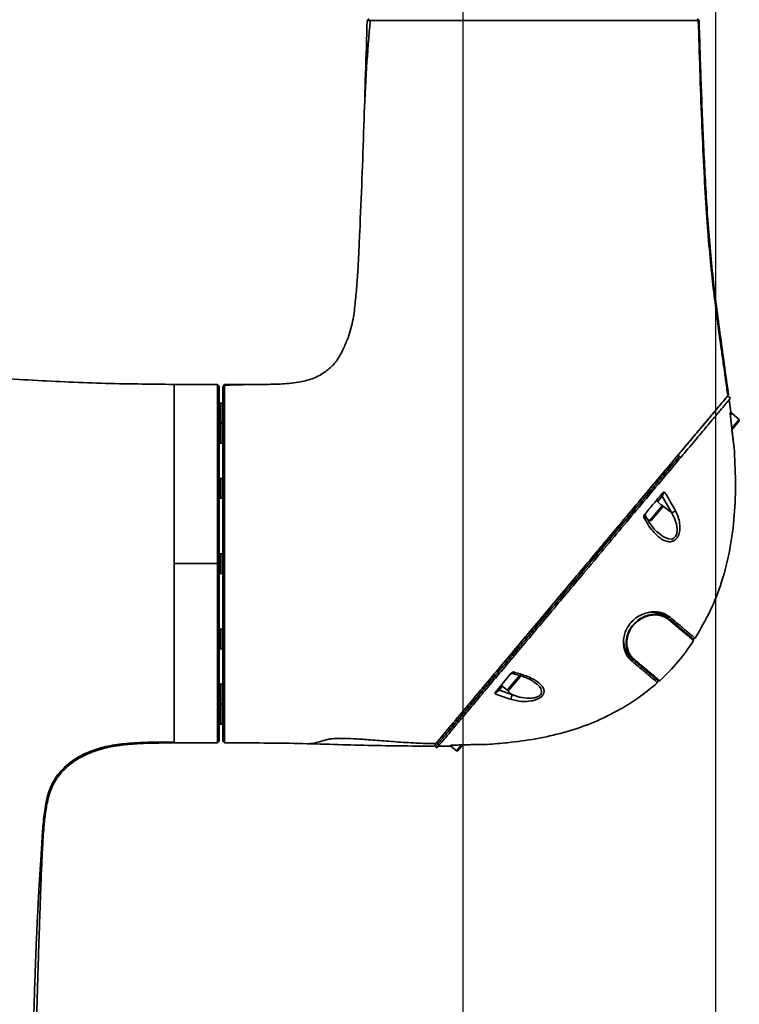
# Model space of a CAD drawing. Header units: millimetres. Extents: x -27 to 8086, y 0 to 7529.
# Tile 17 of 51: x 1552 to 1753, y 5265 to 5540. Entities that reach past the tile are written whole.
import ezdxf

# ---------------------------------------------------------------- set-up
doc = ezdxf.new("R2010")
doc.units = ezdxf.units.MM
doc.header["$LTSCALE"] = 10
doc.header["$PDSIZE"] = -1
doc.linetypes.add('CENTER', pattern=[10.16, 6.35, -1.27, 1.27, -1.27])
doc.layers.add('中心线层', color=1, linetype='CENTER')
doc.dimstyles.new('ISO-25', dxfattribs={"dimtxt": 50, "dimasz": 40, "dimexe": 10, "dimexo": 10, "dimgap": 8, "dimtad": 1, "dimdec": 1, "dimtxsty": 'Standard', "dimcen": 2.5, "dimclrd": 1, "dimclre": 1, "dimclrt": 3, "dimadec": 0, "dimazin": 0, "dimtfac": 1, "dimtdec": 1, "dimtmove": 0, "dimatfit": 3, "dimfxl": 1, "dimarcsym": 0})

# ---------------------------------------------------------------- blocks, each defined once
blk = doc.blocks.new('*D174')
at = {"layer": 'Defpoints', "color": 0, "linetype": 'ByBlock', "transparency": 16777216}
for p in [(1535.85, 5915.89), (1535.85, 5884.78), (1675.85, 4680.78)]:
    blk.add_point(p, dxfattribs=at)
at = {"layer": '中心线层', "color": 1, "linetype": 'ByBlock', "lineweight": -2, "transparency": 16777216}
for p, q in [((1535.85, 5894.78), (1535.85, 5925.89)), ((1675.85, 4690.78), (1675.85, 5925.89)), ((1635.85, 5915.89), (1575.85, 5915.89))]:
    blk.add_line(p, q, dxfattribs=at)
at = {"layer": '中心线层', "color": 1, "linetype": 'ByBlock', "transparency": 16777216}
for points in [[(1575.85, 5922.56), (1575.85, 5909.22), (1535.85, 5915.89)], [(1635.85, 5922.56), (1635.85, 5909.22), (1675.85, 5915.89)]]:
    blk.add_solid(points, dxfattribs=at)
at = {"layer": '中心线层', "color": 3, "linetype": 'ByBlock', "transparency": 16777216, "insert": (1605.85, 5949.17), "char_height": 50, "attachment_point": 5}
blk.add_mtext('140', dxfattribs=at)
blk = doc.blocks.new('*D177')
at = {"layer": 'Defpoints', "color": 0, "linetype": 'ByBlock', "transparency": 16777216}
for p in [(1746.27, 6067.67), (1440.13, 4955.23), (1746.27, 4927.57)]:
    blk.add_point(p, dxfattribs=at)
at = {"layer": '中心线层', "color": 1, "linetype": 'ByBlock', "lineweight": -2, "transparency": 16777216}
for p, q in [((1440.13, 4965.23), (1440.13, 6077.67)), ((1746.27, 4937.57), (1746.27, 6077.67)), ((1480.13, 6067.67), (1706.27, 6067.67))]:
    blk.add_line(p, q, dxfattribs=at)
at = {"layer": '中心线层', "color": 1, "linetype": 'ByBlock', "transparency": 16777216}
for points in [[(1480.13, 6074.34), (1480.13, 6061), (1440.13, 6067.67)], [(1706.27, 6074.34), (1706.27, 6061), (1746.27, 6067.67)]]:
    blk.add_solid(points, dxfattribs=at)
at = {"layer": '中心线层', "color": 3, "linetype": 'ByBlock', "transparency": 16777216, "insert": (1593.2, 6100.95), "char_height": 50, "attachment_point": 5}
blk.add_mtext('306', dxfattribs=at)

msp = doc.modelspace()

# ---------------------------------------------------------------- linework, layer by layer
at = {"linetype": 'Continuous', "lineweight": 35}
for p, q in [((1649.67, 5540.28), (1649.14, 5539.78)), ((1741.08, 5540.28), (1741.61, 5539.78)), ((1607.35, 5438.28), (1595.3, 5438.28)), ((1607.35, 5438.28), (1607.35, 5438.28)), ((1609.35, 5438.22), (1608.85, 5437.72)), ((1608.3, 5433.03), (1607.85, 5433.03)), ((1608.85, 5433.03), (1608.3, 5433.03)), ((1608.3, 5427.53), (1608.3, 5433.03)), ((1608.3, 5433.03), (1608.3, 5427.73)), ((1750.41, 5434.47), (1749.65, 5435.11)), ((1750.01, 5433.99), (1750.43, 5430.6)), ((1750.34, 5429.79), (1750.72, 5430.25)), ((1750.72, 5430.25), (1750.35, 5429.8)), ((1750.72, 5430.25), (1750.38, 5430.54)), ((1752.79, 5428.51), (1750.72, 5430.25)), ((1607.85, 5427.53), (1608.3, 5427.53)), ((1608.3, 5427.4), (1607.85, 5427.4)), ((1608.3, 5427.73), (1608.3, 5427.53)), ((1608.3, 5427.53), (1608.85, 5427.53)), ((1608.85, 5427.4), (1608.3, 5427.4)), ((1608.3, 5427.38), (1608.3, 5427.4)), ((1608.3, 5427.4), (1608.3, 5421.9)), ((1608.3, 5421.9), (1608.3, 5427.38)), ((1750.72, 5426.05), (1752.79, 5428.51)), ((1752.83, 5428.09), (1750.77, 5425.64)), ((1752.83, 5428.09), (1752.79, 5428.51)), ((1607.85, 5421.9), (1608.3, 5421.9)), ((1608.3, 5421.9), (1608.85, 5421.9)), ((1608.3, 5412.03), (1607.85, 5412.03)), ((1608.85, 5412.03), (1608.3, 5412.03)), ((1608.3, 5411.46), (1608.3, 5412.03)), ((1608.3, 5412.03), (1608.3, 5406.53)), ((1608.3, 5406.53), (1608.3, 5411.46)), ((1607.85, 5406.53), (1608.3, 5406.53)), ((1608.3, 5406.53), (1608.85, 5406.53)), ((1731.36, 5404.45), (1729.67, 5405.86)), ((1731.3, 5407.07), (1730.03, 5405.55)), ((1733.89, 5402.51), (1731.3, 5407.07)), ((1727.82, 5400.23), (1731.36, 5404.45)), ((1731.39, 5404.02), (1728.24, 5400.27)), ((1733.89, 5402.51), (1730.98, 5404.76)), ((1731.39, 5404.02), (1731.36, 5404.45)), ((1726.44, 5400.79), (1726.18, 5401.28)), ((1726.85, 5401.36), (1726.64, 5401.75)), ((1726.8, 5401.09), (1727.82, 5400.23)), ((1727.82, 5400.23), (1728.24, 5400.27)), ((1729.92, 5397.21), (1730.23, 5396.94)), ((1608.3, 5391.03), (1607.85, 5391.03)), ((1608.85, 5391.03), (1608.3, 5391.03)), ((1608.3, 5389.33), (1608.3, 5391.03)), ((1608.3, 5391.03), (1608.3, 5385.53)), ((1608.3, 5385.53), (1608.3, 5389.33)), ((1607.85, 5388.28), (1607.35, 5388.28)), ((1607.85, 5385.53), (1608.3, 5385.53)), ((1608.3, 5385.53), (1608.85, 5385.53)), ((1731.95, 5373.88), (1732.89, 5373.09)), ((1732.69, 5373.39), (1733.25, 5373.56)), ((1608.3, 5370.03), (1607.85, 5370.03)), ((1608.85, 5370.03), (1608.3, 5370.03)), ((1608.3, 5366.91), (1608.3, 5370.03)), ((1608.3, 5370.03), (1608.3, 5364.53)), ((1608.3, 5364.53), (1608.3, 5366.91)), ((1737.97, 5369.07), (1737.87, 5368.91)), ((1739.9, 5367.34), (1740.52, 5367.48)), ((1607.85, 5364.53), (1608.3, 5364.53)), ((1608.3, 5364.53), (1608.85, 5364.53)), ((1722.06, 5362.6), (1723.05, 5361.77)), ((1722.7, 5361.93), (1722.61, 5361.35)), ((1689.18, 5357.61), (1684.94, 5352.55)), ((1688.16, 5352.96), (1691.69, 5357.17)), ((1691.73, 5356.75), (1688.58, 5353)), ((1689.64, 5357.67), (1691.56, 5357.12)), ((1691.73, 5356.75), (1691.69, 5357.17)), ((1728.2, 5357.45), (1728.06, 5357.33)), ((1730.06, 5355.09), (1730.09, 5355.73)), ((1608.3, 5354.65), (1607.85, 5354.65)), ((1608.85, 5354.65), (1608.3, 5354.65)), ((1608.3, 5350.23), (1608.3, 5354.65)), ((1608.3, 5354.65), (1608.3, 5349.15)), ((1686.83, 5354.07), (1685.9, 5352.96)), ((1685.9, 5352.96), (1689.43, 5351.78)), ((1686.47, 5354.38), (1688.16, 5352.96)), ((1689.43, 5351.78), (1687.78, 5353.27)), ((1688.16, 5352.96), (1688.58, 5353)), ((1608.3, 5349.15), (1608.3, 5350.23)), ((1607.85, 5349.15), (1608.3, 5349.15)), ((1608.3, 5349.03), (1607.85, 5349.03)), ((1608.3, 5349.15), (1608.85, 5349.15)), ((1608.85, 5349.03), (1608.3, 5349.03)), ((1608.3, 5343.73), (1608.3, 5349.03)), ((1608.3, 5349.03), (1608.3, 5343.53)), ((1607.85, 5343.53), (1608.3, 5343.53)), ((1608.3, 5343.53), (1608.3, 5343.73)), ((1608.3, 5343.53), (1608.85, 5343.53)), ((1595.3, 5338.28), (1607.35, 5338.28)), ((1608.85, 5338.78), (1609.35, 5338.28)), ((1608.85, 5338.78), (1609.35, 5338.28)), ((1668.57, 5336.93), (1667.81, 5337.58)), ((1672.23, 5337.41), (1668.93, 5337.36)), ((1672.29, 5337.46), (1673.97, 5336.05)), ((1673.97, 5336.05), (1675.36, 5337.71)), ((1675.76, 5337.72), (1674.39, 5336.09)), ((1673.97, 5336.05), (1674.39, 5336.09))]:
    msp.add_line(p, q, dxfattribs=at)
at = {"linetype": 'Continuous', "lineweight": 35, "flags": 128}
for points in [[(1607.84, 5437.78), (1607.6, 5438.03), (1607.34, 5438.28)], [(1730.23, 5396.94), (1731.56, 5395.81), (1733.05, 5395.17), (1734, 5395.15), (1734.58, 5395.39), (1735.04, 5395.84), (1735.09, 5395.9), (1735.4, 5396.62), (1735.53, 5397.95), (1735.32, 5399.29), (1734.73, 5400.98), (1733.89, 5402.51), (1733.89, 5402.51)], [(1726.81, 5401.35), (1726.82, 5401.34), (1726.82, 5401.34)], [(1595.3, 5388.28), (1602.05, 5388.28), (1607.35, 5388.28)], [(1691.56, 5357.09), (1691.61, 5357.08), (1691.7, 5357.11), (1691.8, 5357.18), (1691.9, 5357.29), (1691.99, 5357.43)], [(1607.34, 5338.27), (1607.6, 5338.53), (1607.85, 5338.78)], [(1607.35, 5338.28), (1607.6, 5338.53), (1607.85, 5338.78)]]:
    msp.add_lwpolyline(points, dxfattribs=at)
at = {"linetype": 'Continuous', "lineweight": 35}
for centre, radius, start, end in [((1730.99, 5406.75), 0.446, 45.8994, 131.9245), ((1727.06, 5401.97), 0.5, 140.0219, 208.5137), ((1733.67, 5404.42), 1.92, 276.7412, 314.3466), ((1726.14, 5401.4), 0.682, 296.079, 354.5729), ((1732.76, 5372.97), 0.179, 319.1189, 43.8207), ((1739.93, 5366.93), 0.2, 326.9788, 50), ((1723.15, 5361.92), 0.177, 236.1704, 319.4676), ((1689.48, 5357.19), 0.5, 72.4291, 139.9857), ((1730.51, 5355.77), 0.2, 230, 312.2284), ((1686.16, 5353.32), 0.446, 148.0755, 234.1006), ((1687.56, 5351.65), 1.87, 321.3346, 4.0212)]:
    msp.add_arc(centre, radius, start, end, dxfattribs=at)
for points, knots in [([(1609.35, 5438.28), (1611.06, 5438.28), (1614.5, 5438.28), (1619.65, 5438.27), (1624.8, 5438.32), (1629.56, 5438.69), (1633.78, 5439.72), (1636.62, 5441.15), (1638.5, 5442.61), (1639.78, 5443.83), (1641.08, 5445.54), (1642.35, 5447.87), (1643.85, 5451.31), (1645.17, 5455.65), (1645.75, 5460.73), (1646.22, 5465.71), (1646.56, 5470.74), (1646.79, 5475.78), (1647.41, 5488.97), (1648.19, 5510.3), (1648.79, 5529.95), (1649.09, 5539.78)], [0, 0, 0, 0, 0.039894, 0.079818, 0.119726, 0.159577, 0.190392, 0.22034, 0.232463, 0.245553, 0.26137, 0.282117, 0.307095, 0.348648, 0.386711, 0.425676, 0.464943, 0.503931, 0.543015, 0.771603, 1, 1, 1, 1]), ([(1649.95, 5539.78), (1649.58, 5535.38), (1648.8, 5526.07), (1648.42, 5516.9), (1648.22, 5512.07)], [0, 0, 0, 0, 0.473078, 1, 1, 1, 1]), ([(1741.32, 5539.78), (1741.29, 5539.78), (1741.15, 5539.78), (1740.12, 5539.78), (1738.21, 5539.78), (1735.52, 5539.78), (1732.15, 5539.78), (1728.15, 5539.78), (1723.59, 5539.78), (1718.54, 5539.78), (1713.09, 5539.78), (1707.34, 5539.78), (1701.39, 5539.78), (1695.34, 5539.78), (1689.28, 5539.77), (1683.33, 5539.77), (1677.59, 5539.77), (1672.15, 5539.77), (1667.1, 5539.78), (1662.54, 5539.78), (1658.54, 5539.78), (1655.17, 5539.78), (1652.48, 5539.78), (1650.55, 5539.78), (1649.43, 5539.78), (1649.29, 5539.78), (1649.24, 5539.78)], [0, 0, 0, 0, 0.012089, 0.055716, 0.099274, 0.143141, 0.186648, 0.230405, 0.274102, 0.31762, 0.361495, 0.405025, 0.448691, 0.492488, 0.53599, 0.579844, 0.623426, 0.66702, 0.710863, 0.754361, 0.79817, 0.841816, 0.885363, 0.929236, 0.972749, 1, 1, 1, 1]), ([(1749.61, 5435.06), (1749.51, 5435.8), (1749.32, 5437.3), (1749.03, 5439.4), (1748.72, 5441.71), (1748.31, 5444.64), (1747.73, 5448.73), (1746.99, 5454.06), (1746.12, 5460.63), (1745.18, 5468.45), (1744.31, 5477.52), (1743.55, 5487.85), (1742.89, 5499.44), (1742.32, 5512.28), (1741.84, 5525.86), (1741.54, 5535.17), (1741.4, 5539.78)], [0, 0, 0, 0, 0.021561, 0.042968, 0.06053, 0.088031, 0.127373, 0.178556, 0.241583, 0.316446, 0.403147, 0.50169, 0.612071, 0.734288, 0.868341, 1, 1, 1, 1]), ([(1741.61, 5539.78), (1741.8, 5533.96), (1742.17, 5522.31), (1742.84, 5504.85), (1743.77, 5487.4), (1745.15, 5469.98), (1747.41, 5452.65), (1749.03, 5441.11), (1749.84, 5435.34)], [0, 0, 0, 0, 0.16667, 0.33334, 0.500007, 0.666668, 0.83333, 1, 1, 1, 1]), ([(1595.3, 5438.28), (1588.51, 5438.34), (1574.94, 5438.47), (1554.61, 5439.48), (1541.06, 5440.26), (1534.29, 5440.64)], [0, 0, 0, 0, 0.333351, 0.666751, 1, 1, 1, 1]), ([(1595.3, 5388.28), (1595.3, 5390.45), (1595.3, 5394.81), (1595.3, 5401.25), (1595.3, 5407.46), (1595.3, 5413.35), (1595.3, 5418.8), (1595.3, 5423.73), (1595.3, 5428.06), (1595.3, 5431.7), (1595.3, 5434.61), (1595.3, 5436.7), (1595.3, 5438.03), (1595.3, 5438.19), (1595.3, 5438.28)], [0, 0, 0, 0, 0.083156, 0.166592, 0.249993, 0.333338, 0.416661, 0.499994, 0.583362, 0.666738, 0.750088, 0.833411, 0.916712, 1, 1, 1, 1]), ([(1607.35, 5388.28), (1607.35, 5390.46), (1607.35, 5394.82), (1607.34, 5401.24), (1607.34, 5407.43), (1607.34, 5413.3), (1607.35, 5418.74), (1607.35, 5423.66), (1607.35, 5427.99), (1607.35, 5431.63), (1607.35, 5434.55), (1607.35, 5436.66), (1607.35, 5438.01), (1607.35, 5438.19), (1607.35, 5438.28)], [0, 0, 0, 0, 0.083561, 0.16702, 0.250564, 0.33352, 0.417141, 0.500298, 0.583405, 0.667062, 0.750031, 0.833522, 0.91688, 1, 1, 1, 1]), ([(1607.85, 5437.78), (1607.85, 5437.78), (1607.85, 5437.78), (1607.84, 5437.78), (1607.83, 5437.79), (1607.82, 5437.8), (1607.81, 5437.81), (1607.75, 5437.87), (1607.6, 5438.03), (1607.45, 5438.17), (1607.35, 5438.28)], [0, 0, 0, 0, 0.019548, 0.088847, 0.118349, 0.144658, 0.169754, 0.195892, 0.452629, 1, 1, 1, 1]), ([(1622.01, 5438.3), (1619.76, 5438.28), (1615.56, 5438.24), (1611.32, 5438.11), (1609.35, 5438.05)], [0, 0, 0, 0, 0.53609, 1, 1, 1, 1]), ([(1609.35, 5437.97), (1609.35, 5437.94), (1609.35, 5437.79), (1609.35, 5436.68), (1609.35, 5434.63), (1609.35, 5431.72), (1609.35, 5428.08), (1609.35, 5423.77), (1609.35, 5418.83), (1609.35, 5413.39), (1609.35, 5407.51), (1609.35, 5401.29), (1609.35, 5394.86), (1609.35, 5388.32), (1609.35, 5381.77), (1609.35, 5375.34), (1609.35, 5369.12), (1609.35, 5363.24), (1609.35, 5357.78), (1609.35, 5352.84), (1609.35, 5348.52), (1609.35, 5344.87), (1609.35, 5341.96), (1609.35, 5339.86), (1609.35, 5338.53), (1609.35, 5338.36), (1609.35, 5338.28)], [0, 0, 0, 0, 0.011989, 0.05461, 0.097619, 0.140591, 0.183411, 0.226574, 0.269391, 0.312367, 0.355419, 0.398211, 0.441356, 0.484216, 0.527129, 0.570256, 0.613049, 0.656164, 0.69908, 0.741929, 0.785086, 0.827889, 0.870936, 0.913931, 0.956748, 1, 1, 1, 1]), ([(1607.85, 5437.78), (1607.85, 5437.69), (1607.85, 5437.53), (1607.85, 5436.22), (1607.85, 5434.15), (1607.85, 5431.27), (1607.85, 5427.67), (1607.85, 5423.39), (1607.85, 5418.51), (1607.85, 5413.11), (1607.85, 5407.29), (1607.85, 5401.15), (1607.85, 5394.77), (1607.85, 5390.44), (1607.85, 5388.28)], [0, 0, 0, 0, 0.082944, 0.166104, 0.249418, 0.332452, 0.416127, 0.499331, 0.582557, 0.666213, 0.749248, 0.832831, 0.916374, 1, 1, 1, 1]), ([(1608.85, 5338.78), (1608.85, 5338.86), (1608.85, 5339.02), (1608.85, 5340.34), (1608.85, 5342.42), (1608.85, 5345.3), (1608.85, 5348.92), (1608.85, 5353.2), (1608.85, 5358.08), (1608.85, 5363.49), (1608.85, 5369.31), (1608.85, 5375.47), (1608.85, 5381.84), (1608.85, 5388.32), (1608.85, 5394.8), (1608.85, 5401.16), (1608.85, 5407.32), (1608.85, 5413.13), (1608.85, 5418.53), (1608.85, 5423.41), (1608.85, 5427.69), (1608.85, 5431.29), (1608.85, 5434.16), (1608.85, 5436.21), (1608.85, 5437.4), (1608.85, 5437.56), (1608.85, 5437.62)], [0, 0, 0, 0, 0.042612, 0.084817, 0.127185, 0.169596, 0.211792, 0.254314, 0.296538, 0.33884, 0.381316, 0.423495, 0.465964, 0.508271, 0.550528, 0.593031, 0.635195, 0.677613, 0.719968, 0.762165, 0.804688, 0.846898, 0.889242, 0.931605, 0.973629, 1, 1, 1, 1]), ([(1749.6, 5435.05), (1749.6, 5435.05), (1749.51, 5434.95), (1748.9, 5434.22), (1747.73, 5432.83), (1746.24, 5431.05), (1744.69, 5429.21), (1743.19, 5427.42), (1741.55, 5425.46), (1739.78, 5423.35), (1737.89, 5421.1), (1735.26, 5417.96), (1731.76, 5413.8), (1727.38, 5408.57), (1722.81, 5403.13), (1718.15, 5397.57), (1713.41, 5391.93), (1708.67, 5386.27), (1703.92, 5380.62), (1699.21, 5375), (1694.54, 5369.44), (1689.96, 5363.98), (1685.56, 5358.73), (1681.73, 5354.17), (1678.51, 5350.34), (1675.84, 5347.16), (1673.47, 5344.33), (1671.43, 5341.9), (1669.77, 5339.92), (1668.55, 5338.46), (1667.76, 5337.53), (1667.66, 5337.41), (1667.61, 5337.35)], [0, 0, 0, 0, 0.000958, 0.033125, 0.065549, 0.097719, 0.119004, 0.140517, 0.162413, 0.183398, 0.204921, 0.227088, 0.269358, 0.31264, 0.355797, 0.39879, 0.441768, 0.484838, 0.527526, 0.570453, 0.613528, 0.656416, 0.699451, 0.742301, 0.774794, 0.806636, 0.839151, 0.871012, 0.903073, 0.935509, 0.96767, 1, 1, 1, 1]), ([(1668.24, 5338.09), (1668.49, 5338.39), (1669.02, 5339.03), (1670.59, 5340.89), (1672.69, 5343.4), (1675.26, 5346.46), (1678.22, 5349.99), (1681.69, 5354.12), (1685.64, 5358.83), (1690.03, 5364.06), (1694.59, 5369.49), (1699.24, 5375.04), (1703.94, 5380.64), (1708.98, 5386.65), (1714.35, 5393.04), (1720, 5399.77), (1725.52, 5406.36), (1730.83, 5412.68), (1735.59, 5418.36), (1739.7, 5423.26), (1743.13, 5427.34), (1745.71, 5430.42), (1747.55, 5432.61), (1748.74, 5434.04), (1749.5, 5434.94), (1749.6, 5435.05), (1749.65, 5435.11)], [0, 0, 0, 0, 0.0331982, 0.070366, 0.1072342, 0.1443742, 0.1812925, 0.2187051, 0.2619745, 0.3054535, 0.348808, 0.3924278, 0.4358262, 0.4790148, 0.5313045, 0.5834659, 0.635762, 0.6880817, 0.7395828, 0.7836571, 0.8268733, 0.8699724, 0.9023853, 0.9350471, 0.9674525, 1, 1, 1, 1]), ([(1668.57, 5336.93), (1668.64, 5337.01), (1668.77, 5337.17), (1669.78, 5338.37), (1671.34, 5340.24), (1673.46, 5342.76), (1676.03, 5345.82), (1678.99, 5349.35), (1682.45, 5353.48), (1686.41, 5358.19), (1690.79, 5363.42), (1695.35, 5368.85), (1700.01, 5374.4), (1704.71, 5380), (1709.75, 5386.01), (1715.11, 5392.4), (1720.76, 5399.13), (1726.29, 5405.72), (1731.59, 5412.04), (1736.36, 5417.72), (1740.47, 5422.62), (1743.89, 5426.7), (1746.48, 5429.78), (1748.31, 5431.97), (1749.51, 5433.39), (1750.27, 5434.3), (1750.37, 5434.41), (1750.41, 5434.47)], [0, 0, 0, 0, 0.035731, 0.0713022, 0.1070051, 0.1424202, 0.1780965, 0.2135597, 0.2494978, 0.2910619, 0.3328273, 0.374473, 0.4163737, 0.4580616, 0.4995481, 0.5497769, 0.5998825, 0.6501175, 0.7003752, 0.7498464, 0.7921837, 0.8336966, 0.8750971, 0.9062325, 0.9376071, 0.9687352, 1, 1, 1, 1]), ([(1750.28, 5430.18), (1750.28, 5430.18), (1750.28, 5430.25), (1750.28, 5430.38), (1750.29, 5430.43), (1750.3, 5430.45)], [0, 0, 0, 0, 0.0091449, 0.4871019, 1, 1, 1, 1]), ([(1750.54, 5427.75), (1750.47, 5428.41), (1750.39, 5429.22), (1750.3, 5430.03), (1750.28, 5430.18)], [0, 0, 0, 0, 0.81882, 1, 1, 1, 1]), ([(1750.43, 5430.6), (1750.41, 5430.58), (1750.39, 5430.55), (1750.31, 5430.46), (1750.3, 5430.45)], [0, 0, 0, 0, 0.893356, 1, 1, 1, 1]), ([(1751.38, 5420.7), (1751.38, 5420.7), (1751.38, 5420.7), (1751.36, 5420.86), (1751.29, 5421.43), (1751.2, 5422.11), (1751.1, 5422.9), (1750.97, 5423.91), (1750.83, 5425.12), (1750.68, 5426.41), (1750.59, 5427.3), (1750.54, 5427.75)], [0, 0, 0, 0, 0.000006, 0.129253, 0.25737, 0.349688, 0.444604, 0.577247, 0.71366, 0.855331, 1, 1, 1, 1]), ([(1751.38, 5420.77), (1751.38, 5420.77), (1751.38, 5420.77), (1751.37, 5420.8), (1751.35, 5420.95), (1751.29, 5421.42), (1751.19, 5422.16), (1751.07, 5423.15), (1750.93, 5424.27), (1750.84, 5425.08), (1750.79, 5425.45)], [0, 0, 0, 0, 0.001701, 0.034273, 0.153214, 0.299656, 0.457157, 0.632562, 0.831992, 1, 1, 1, 1]), ([(1751.38, 5420.7), (1751.56, 5417.55), (1751.92, 5411.24), (1751.58, 5401.76), (1750.39, 5392.35), (1748.16, 5383.39), (1744.91, 5375.01), (1741.98, 5369.99), (1740.52, 5367.48)], [0, 0, 0, 0, 0.171322, 0.342625, 0.51399, 0.685205, 0.842489, 1, 1, 1, 1]), ([(1736.22, 5418.34), (1735.73, 5417.74), (1734.24, 5415.98), (1731.58, 5412.8), (1728.27, 5408.86), (1724.57, 5404.44), (1720.48, 5399.58), (1716.05, 5394.3), (1711.57, 5388.95), (1707.05, 5383.57), (1702.5, 5378.15), (1698.32, 5373.17), (1694.54, 5368.66), (1691.15, 5364.62), (1687.82, 5360.65), (1684.83, 5357.09), (1682.2, 5353.96), (1679.92, 5351.24), (1677.76, 5348.66), (1675.76, 5346.28), (1673.95, 5344.12), (1672.34, 5342.21), (1670.95, 5340.54), (1669.9, 5339.29), (1668.92, 5338.13), (1668.35, 5337.45), (1668.29, 5337.38), (1668.27, 5337.35)], [0, 0, 0, 0, 0.020861, 0.062381, 0.104764, 0.147389, 0.199871, 0.25276, 0.305233, 0.358005, 0.411685, 0.465665, 0.506675, 0.54786, 0.589739, 0.631925, 0.664078, 0.69674, 0.729399, 0.762628, 0.794792, 0.827714, 0.860632, 0.894401, 0.920304, 0.973064, 1, 1, 1, 1]), ([(1731.34, 5407.85), (1730.55, 5406.91), (1728.97, 5405.03), (1727.34, 5403.09), (1726.53, 5402.12)], [0, 0, 0, 0, 0.49921, 1, 1, 1, 1]), ([(1732, 5408.24), (1731.98, 5408.22), (1731.9, 5408.11), (1731.8, 5407.97), (1731.65, 5407.73), (1731.47, 5407.42), (1731.36, 5407.19), (1731.3, 5407.07)], [0, 0, 0, 0, 0.0611115, 0.2873585, 0.3132805, 0.6216811, 1, 1, 1, 1]), ([(1731.34, 5407.85), (1731.43, 5407.94), (1731.63, 5408.13), (1731.87, 5408.21), (1732, 5408.24), (1732, 5408.24)], [0, 0, 0, 0, 0.4774098, 0.9930131, 1, 1, 1, 1]), ([(1732, 5408.24), (1732.27, 5407.8), (1733.34, 5406.08), (1734.3, 5404.34), (1735.01, 5403.04)], [0, 0, 0, 0, 0.255299, 1, 1, 1, 1]), ([(1735.01, 5403.04), (1735.28, 5402.49), (1735.81, 5401.38), (1736.23, 5399.64), (1736.31, 5397.94), (1736.07, 5396.54), (1735.54, 5395.48), (1734.91, 5394.82), (1734.08, 5394.41), (1732.9, 5394.34), (1731.55, 5394.85), (1730.21, 5395.8), (1728.92, 5397.08), (1727.61, 5398.72), (1726.83, 5400.1), (1726.44, 5400.79)], [0, 0, 0, 0, 0.090101, 0.179868, 0.248161, 0.317081, 0.360985, 0.405171, 0.446807, 0.508395, 0.605139, 0.690025, 0.775091, 0.88753, 1, 1, 1, 1]), ([(1726.68, 5402.29), (1726.67, 5402.28), (1726.65, 5402.27), (1726.58, 5402.17), (1726.48, 5402.06), (1726.46, 5402.03)], [0, 0, 0, 0, 0.365742, 0.858366, 1, 1, 1, 1]), ([(1726.18, 5401.28), (1726.19, 5401.28), (1726.22, 5401.46), (1726.29, 5401.77), (1726.46, 5402.01), (1726.53, 5402.12)], [0, 0, 0, 0, 0.007211, 0.574066, 1, 1, 1, 1]), ([(1726.6, 5401.73), (1726.6, 5401.74), (1726.6, 5401.76), (1726.56, 5401.74), (1726.49, 5401.68), (1726.43, 5401.61), (1726.33, 5401.49), (1726.26, 5401.39), (1726.2, 5401.3), (1726.18, 5401.28)], [0, 0, 0, 0, 0.094453, 0.312602, 0.42132, 0.649852, 0.693193, 0.947391, 1, 1, 1, 1]), ([(1730.18, 5396.88), (1730.09, 5396.95), (1729.63, 5397.31), (1728.82, 5398.25), (1727.75, 5399.65), (1727.13, 5400.78), (1726.82, 5401.36)], [0, 0, 0, 0, 0.063438, 0.347885, 0.670924, 1, 1, 1, 1]), ([(1595.3, 5338.28), (1595.3, 5338.36), (1595.3, 5338.52), (1595.3, 5339.85), (1595.3, 5341.95), (1595.3, 5344.85), (1595.3, 5348.5), (1595.3, 5352.82), (1595.3, 5357.75), (1595.3, 5363.21), (1595.3, 5369.09), (1595.3, 5375.3), (1595.3, 5381.73), (1595.3, 5386.09), (1595.3, 5388.28)], [0, 0, 0, 0, 0.083282, 0.166596, 0.249965, 0.333339, 0.416669, 0.499994, 0.583354, 0.666737, 0.750116, 0.833407, 0.916583, 1, 1, 1, 1]), ([(1607.35, 5338.28), (1607.35, 5338.36), (1607.35, 5338.52), (1607.35, 5339.84), (1607.35, 5341.93), (1607.35, 5344.84), (1607.35, 5348.48), (1607.35, 5352.8), (1607.35, 5357.73), (1607.35, 5363.18), (1607.35, 5369.06), (1607.35, 5375.27), (1607.35, 5381.72), (1607.35, 5386.09), (1607.35, 5388.28)], [0, 0, 0, 0, 0.083138, 0.166449, 0.249977, 0.33294, 0.41658, 0.499709, 0.582846, 0.666478, 0.749438, 0.83297, 0.916438, 1, 1, 1, 1]), ([(1607.85, 5388.28), (1607.85, 5386.11), (1607.85, 5381.78), (1607.85, 5375.4), (1607.85, 5369.25), (1607.85, 5363.43), (1607.85, 5358.04), (1607.85, 5353.16), (1607.85, 5348.88), (1607.85, 5345.27), (1607.85, 5342.4), (1607.85, 5340.33), (1607.85, 5339.02), (1607.85, 5338.86), (1607.85, 5338.78)], [0, 0, 0, 0, 0.083559, 0.167045, 0.250567, 0.333536, 0.417136, 0.500298, 0.583445, 0.667051, 0.750028, 0.833534, 0.91686, 1, 1, 1, 1]), ([(1722.61, 5361.35), (1722.1, 5361.91), (1721.08, 5363.02), (1720.53, 5365.21), (1720.54, 5367.2), (1720.86, 5368.8), (1721.55, 5370.42), (1722.62, 5371.94), (1724, 5373.18), (1725.53, 5374.06), (1727.08, 5374.6), (1729.05, 5374.93), (1731.33, 5374.77), (1732.61, 5373.96), (1733.25, 5373.56)], [0, 0, 0, 0, 0.124596, 0.2487984, 0.3114793, 0.3740441, 0.436643, 0.4991567, 0.5617984, 0.6245268, 0.6871519, 0.7496566, 0.874587, 1, 1, 1, 1]), ([(1732.69, 5373.39), (1732.39, 5373.61), (1731.8, 5374.04), (1730.69, 5374.47), (1729.46, 5374.71), (1728.3, 5374.77), (1727.53, 5374.64), (1727.24, 5374.59)], [0, 0, 0, 0, 0.218319, 0.43623, 0.65333, 0.870428, 1, 1, 1, 1]), ([(1723.05, 5361.77), (1722.77, 5362.04), (1721.97, 5362.84), (1721.27, 5364.7), (1721.25, 5367.01), (1721.8, 5369), (1722.72, 5370.71), (1724.11, 5372.23), (1725.93, 5373.42), (1727.75, 5374.05), (1729.42, 5374.23), (1731.24, 5374.09), (1732.24, 5373.49), (1732.89, 5373.09)], [0, 0, 0, 0, 0.072052, 0.211137, 0.322009, 0.395213, 0.4646, 0.542107, 0.619089, 0.713549, 0.785364, 0.859908, 1, 1, 1, 1]), ([(1732.89, 5372.85), (1732.24, 5373.25), (1731.26, 5373.86), (1729.44, 5374.02), (1727.79, 5373.87), (1725.98, 5373.27), (1724.19, 5372.12), (1722.83, 5370.63), (1721.94, 5368.96), (1721.42, 5367), (1721.47, 5364.71), (1722.2, 5362.87), (1723, 5362.07), (1723.28, 5361.8)], [0, 0, 0, 0, 0.140616, 0.214013, 0.287313, 0.38166, 0.458267, 0.535235, 0.604215, 0.6772, 0.788133, 0.927673, 1, 1, 1, 1]), ([(1739.9, 5367.34), (1739.8, 5367.42), (1739.61, 5367.58), (1738.13, 5368.82), (1735.89, 5370.7), (1733.76, 5372.49), (1732.69, 5373.39)], [0, 0, 0, 0, 0.25009, 0.500474, 0.750074, 1, 1, 1, 1]), ([(1732.89, 5373.09), (1733.9, 5372.24), (1735.96, 5370.51), (1738.22, 5368.62), (1739.44, 5367.59), (1739.98, 5367.14), (1740.03, 5367.1), (1740.05, 5367.08)], [0, 0, 0, 0, 0.239118, 0.483408, 0.737805, 0.868907, 1, 1, 1, 1]), ([(1740.09, 5366.82), (1740.09, 5366.82), (1740.09, 5366.82), (1739.75, 5367.1), (1738.73, 5367.96), (1737.88, 5368.67), (1737.11, 5369.31), (1735.57, 5370.61), (1733.77, 5372.11), (1732.89, 5372.85)], [0, 0, 0, 0, 0.000002, 0.254404, 0.516476, 0.529751, 0.582858, 0.79573, 1, 1, 1, 1]), ([(1733.25, 5373.56), (1734.32, 5372.66), (1736.48, 5370.86), (1738.74, 5368.97), (1740.23, 5367.71), (1740.42, 5367.56), (1740.52, 5367.48)], [0, 0, 0, 0, 0.249777, 0.499357, 0.7498, 1, 1, 1, 1]), ([(1720.59, 5367.1), (1720.59, 5366.79), (1720.57, 5366), (1720.83, 5364.87), (1721.27, 5363.71), (1721.89, 5362.7), (1722.43, 5362.19), (1722.7, 5361.93)], [0, 0, 0, 0, 0.136141, 0.350384, 0.567118, 0.783289, 1, 1, 1, 1]), ([(1740.09, 5366.82), (1738.7, 5364.8), (1735.92, 5360.75), (1732.4, 5357.33), (1730.65, 5355.62)], [0, 0, 0, 0, 0.5003176, 1, 1, 1, 1]), ([(1730.06, 5355.09), (1729.96, 5355.17), (1729.77, 5355.34), (1728.23, 5356.63), (1725.9, 5358.58), (1723.71, 5360.42), (1722.61, 5361.35)], [0, 0, 0, 0, 0.249986, 0.499878, 0.750024, 1, 1, 1, 1]), ([(1722.7, 5361.93), (1723.79, 5361.02), (1725.97, 5359.19), (1728.27, 5357.25), (1729.8, 5355.97), (1729.99, 5355.81), (1730.09, 5355.73)], [0, 0, 0, 0, 0.2501542, 0.500332, 0.7501519, 1, 1, 1, 1]), ([(1730.38, 5355.61), (1730.3, 5355.69), (1730.12, 5355.83), (1728.7, 5357.03), (1726.43, 5358.93), (1724.19, 5360.81), (1723.05, 5361.77)], [0, 0, 0, 0, 0.2366639, 0.4798106, 0.7364293, 1, 1, 1, 1]), ([(1723.28, 5361.8), (1724.39, 5360.87), (1726.65, 5358.97), (1728.26, 5357.62), (1729.06, 5356.95), (1729.72, 5356.4), (1730.48, 5355.76), (1730.59, 5355.66), (1730.65, 5355.62)], [0, 0, 0, 0, 0.256695, 0.5199886, 0.5340405, 0.5902575, 0.8157323, 1, 1, 1, 1]), ([(1691.99, 5357.43), (1692.64, 5357.22), (1693.94, 5356.8), (1695.79, 5355.89), (1697.33, 5354.8), (1698.24, 5353.63), (1698.46, 5352.64), (1698.27, 5351.84), (1697.73, 5351.17), (1696.86, 5350.58), (1695.49, 5350.06), (1693.28, 5349.75), (1690.99, 5349.92), (1689.54, 5350.33), (1689.02, 5350.48)], [0, 0, 0, 0, 0.101286, 0.202508, 0.32392, 0.419332, 0.477827, 0.525708, 0.573721, 0.617002, 0.678363, 0.770354, 0.917735, 1, 1, 1, 1]), ([(1689.19, 5357.61), (1689.15, 5357.57), (1689.1, 5357.51), (1689.1, 5357.51), (1689.1, 5357.51)], [0, 0, 0, 0, 0.738348, 1, 1, 1, 1]), ([(1689.18, 5357.61), (1689.27, 5357.69), (1689.47, 5357.89), (1689.74, 5358.01), (1689.9, 5358.06), (1689.9, 5358.06)], [0, 0, 0, 0, 0.4427443, 0.992676, 1, 1, 1, 1]), ([(1689.9, 5358.06), (1689.84, 5358), (1689.73, 5357.89), (1689.66, 5357.79), (1689.61, 5357.72), (1689.59, 5357.67), (1689.63, 5357.67), (1689.64, 5357.68)], [0, 0, 0, 0, 0.277422, 0.496761, 0.585851, 0.902781, 1, 1, 1, 1]), ([(1689.9, 5358.06), (1690.4, 5357.91), (1691.1, 5357.69), (1691.8, 5357.49), (1691.99, 5357.43)], [0, 0, 0, 0, 0.722682, 1, 1, 1, 1]), ([(1691.56, 5357.08), (1691.7, 5357.04), (1692.49, 5356.84), (1693.71, 5356.34), (1695.06, 5355.68), (1695.7, 5355.21), (1695.96, 5355.02)], [0, 0, 0, 0, 0.081287, 0.458009, 0.777785, 1, 1, 1, 1]), ([(1730.06, 5355.09), (1728.5, 5353.8), (1724.9, 5350.82), (1718.66, 5346.97), (1711.47, 5343.56), (1703.91, 5341.05), (1696.14, 5339.34), (1688.99, 5338.35), (1684.45, 5338), (1682.54, 5337.85)], [0, 0, 0, 0, 0.11756, 0.271878, 0.425978, 0.58009, 0.734427, 0.888696, 1, 1, 1, 1]), ([(1685.9, 5352.96), (1685.79, 5352.88), (1685.59, 5352.75), (1685.27, 5352.49), (1685.07, 5352.3), (1684.91, 5352.15), (1684.81, 5352.04), (1684.75, 5351.97), (1684.74, 5351.95)], [0, 0, 0, 0, 0.337932, 0.580502, 0.736588, 0.812634, 0.959203, 1, 1, 1, 1]), ([(1689.43, 5351.78), (1689.91, 5351.6), (1691.25, 5351.09), (1693.3, 5350.71), (1695.28, 5350.75), (1696.49, 5351.06), (1697.22, 5351.48), (1697.51, 5351.83), (1697.7, 5352.22), (1697.77, 5352.72), (1697.45, 5353.6), (1696.81, 5354.39), (1696.15, 5354.85), (1695.94, 5355)], [0, 0, 0, 0, 0.1208068, 0.3347573, 0.4637518, 0.5456968, 0.6009864, 0.6528086, 0.6612797, 0.7225864, 0.8010057, 0.9353236, 1, 1, 1, 1]), ([(1684.74, 5351.95), (1684.74, 5351.95), (1684.73, 5352.06), (1684.75, 5352.27), (1684.88, 5352.46), (1684.94, 5352.55)], [0, 0, 0, 0, 0.007343, 0.520922, 1, 1, 1, 1]), ([(1689.02, 5350.48), (1688.46, 5350.66), (1687.04, 5351.12), (1685.61, 5351.64), (1684.74, 5351.95)], [0, 0, 0, 0, 0.3932433, 1, 1, 1, 1]), ([(1632.75, 5338.05), (1633.26, 5338.07), (1634.18, 5338.11), (1635.58, 5338.51), (1636.87, 5338.93), (1637.98, 5339.26), (1639, 5339.41), (1640.23, 5339.51), (1642.36, 5339.54), (1645.59, 5339.43), (1649.74, 5339.16), (1654.61, 5338.76), (1659.89, 5338.38), (1664.51, 5338.11), (1667.3, 5338.1), (1668.26, 5338.09)], [0, 0, 0, 0, 0.105809, 0.190899, 0.255851, 0.302103, 0.321047, 0.341947, 0.392442, 0.466311, 0.560867, 0.677456, 0.80704, 0.933682, 1, 1, 1, 1]), ([(1561.32, 4990.72), (1561.26, 4991.41), (1561.14, 4992.77), (1560.95, 4994.83), (1560.72, 4996.84), (1560.45, 4999.44), (1560.13, 5002.86), (1559.76, 5007.09), (1559.36, 5011.83), (1558.95, 5016.87), (1558.55, 5022.01), (1558.1, 5028.03), (1557.64, 5034.62), (1557.19, 5041.56), (1556.78, 5048.54), (1556.46, 5055.54), (1556.24, 5062.54), (1556.16, 5068.93), (1556.11, 5075.08), (1556.05, 5081.3), (1555.95, 5090.65), (1555.81, 5103.2), (1555.64, 5119.99), (1555.5, 5138.09), (1555.4, 5157.56), (1555.35, 5175.85), (1555.38, 5192.98), (1555.46, 5208.78), (1555.59, 5224.64), (1555.76, 5240.71), (1556.01, 5257.19), (1556.41, 5270.74), (1556.79, 5280.88), (1557.06, 5287.14), (1557.33, 5292.65), (1557.57, 5297.05), (1557.79, 5300.48), (1557.97, 5303.27), (1558.15, 5306.19), (1558.35, 5309.69), (1558.61, 5313.96), (1559.05, 5318.78), (1559.75, 5322.94), (1560.88, 5326.13), (1562.09, 5328.42), (1563.84, 5330.68), (1566.17, 5332.84), (1569.24, 5334.81), (1573.01, 5336.45), (1577.6, 5337.63), (1582.92, 5338.27), (1588.9, 5338.51), (1593.09, 5338.51), (1595.3, 5338.51)], [0, 0, 0, 0, 0.006726, 0.013213, 0.019202, 0.026029, 0.035903, 0.047635, 0.060627, 0.074335, 0.088285, 0.102073, 0.122628, 0.1411, 0.157604, 0.178441, 0.196818, 0.213307, 0.229431, 0.245972, 0.262903, 0.303996, 0.346007, 0.396602, 0.448089, 0.500905, 0.542179, 0.584391, 0.62663, 0.668397, 0.71229, 0.757875, 0.776231, 0.793063, 0.807865, 0.820302, 0.828312, 0.835813, 0.84301, 0.851771, 0.863704, 0.876996, 0.890394, 0.897129, 0.903844, 0.910929, 0.919753, 0.928965, 0.939852, 0.952373, 0.966575, 0.982447, 1, 1, 1, 1]), ([(1583.26, 4958.26), (1582.09, 4958.27), (1579.76, 4958.29), (1576.33, 4959.06), (1573.38, 4960.46), (1570.96, 4962.28), (1569.03, 4964.28), (1567.17, 4966.84), (1565.27, 4970.43), (1563.65, 4975.11), (1562.48, 4980.45), (1561.89, 4984.77), (1561.56, 4988.01), (1561.36, 4990.14), (1561.19, 4992.29), (1561.04, 4994.41), (1560.88, 4996.63), (1560.7, 4999.29), (1560.49, 5002.73), (1560.24, 5007.05), (1559.95, 5012.07), (1559.65, 5017.59), (1559.34, 5023.41), (1558.98, 5030.43), (1558.61, 5038.32), (1558.25, 5046.88), (1557.76, 5060.17), (1557.26, 5078.74), (1556.72, 5102.81), (1556.34, 5127.18), (1556.13, 5151.12), (1556.05, 5174.65), (1556.1, 5197.81), (1556.26, 5216.81), (1556.43, 5231.53), (1556.58, 5242.13), (1556.78, 5253.08), (1557.05, 5264.73), (1557.35, 5275.09), (1557.62, 5283.75), (1557.84, 5290.16), (1558.03, 5295.82), (1558.2, 5300.46), (1558.39, 5304.99), (1558.62, 5309.81), (1558.96, 5314.82), (1559.46, 5319.31), (1560.18, 5323.24), (1561.58, 5327), (1563.9, 5330.28), (1567.11, 5333.13), (1571.13, 5335.36), (1575.79, 5336.91), (1580.62, 5337.74), (1585.5, 5338.12), (1590.4, 5338.26), (1593.66, 5338.27), (1595.3, 5338.28)], [0, 0, 0, 0, 0.0083398, 0.0166803, 0.0250202, 0.031628, 0.0382743, 0.0449055, 0.0542667, 0.0673108, 0.0803791, 0.0934503, 0.0985787, 0.1037181, 0.1088441, 0.1140431, 0.1189643, 0.1248332, 0.1331894, 0.143697, 0.1558816, 0.1692685, 0.1833831, 0.1977508, 0.219708, 0.2400937, 0.2592608, 0.3151722, 0.3734021, 0.4320853, 0.4901326, 0.5452867, 0.6009943, 0.6563881, 0.6816558, 0.7066666, 0.7325012, 0.7602743, 0.790274, 0.8069037, 0.822489, 0.8362993, 0.8476037, 0.8557642, 0.8688727, 0.8822323, 0.8917819, 0.9013231, 0.9108537, 0.9203732, 0.9298022, 0.9414391, 0.9531397, 0.9648522, 0.9765674, 0.988277, 1, 1, 1, 1]), ([(1667.61, 5337.35), (1661.14, 5337.41), (1648.19, 5337.52), (1628.77, 5338.27), (1615.82, 5338.27), (1609.35, 5338.28)], [0, 0, 0, 0, 0.333326, 0.66667, 1, 1, 1, 1]), ([(1672.36, 5337.56), (1672.36, 5337.55), (1672.27, 5337.45), (1672.25, 5337.43), (1672.23, 5337.41)], [0, 0, 0, 0, 0.102246, 1, 1, 1, 1]), ([(1672.36, 5337.56), (1672.38, 5337.57), (1672.42, 5337.59), (1672.56, 5337.62), (1672.64, 5337.63), (1672.64, 5337.63)], [0, 0, 0, 0, 0.504523, 0.991221, 1, 1, 1, 1]), ([(1672.64, 5337.63), (1673.23, 5337.64), (1674.06, 5337.67), (1674.88, 5337.7), (1675.12, 5337.71)], [0, 0, 0, 0, 0.713132, 1, 1, 1, 1]), ([(1675.12, 5337.71), (1675.69, 5337.72), (1676.85, 5337.76), (1678.36, 5337.8), (1679.63, 5337.82), (1680.77, 5337.84), (1681.77, 5337.85), (1682.41, 5337.85), (1682.54, 5337.85), (1682.54, 5337.85), (1682.54, 5337.85)], [0, 0, 0, 0, 0.177178, 0.359777, 0.47854, 0.599874, 0.765953, 0.891728, 0.999994, 1, 1, 1, 1]), ([(1679.44, 5337.82), (1679.79, 5337.82), (1680.5, 5337.83), (1681.39, 5337.84), (1682.06, 5337.85), (1682.38, 5337.85), (1682.47, 5337.85), (1682.48, 5337.85), (1682.48, 5337.85)], [0, 0, 0, 0, 0.230982, 0.472225, 0.68357, 0.874597, 0.976277, 1, 1, 1, 1])]:
    msp.add_open_spline(points, degree=3, knots=knots, dxfattribs=at)

# ---------------------------------------------------------------- dimensions: what is measured, and where the dimension line sits
at = {"layer": '中心线层', "color": 4, "linetype": 'ByBlock'}
dim = msp.add_linear_dim(base=(1746.27, 6067.67), p1=(1440.13, 4955.23), p2=(1746.27, 4927.57), dimstyle='ISO-25', override={"dimdec": 0}, dxfattribs=at)
dim.commit()
dim.dimension.update_dxf_attribs({"geometry": '*D177', "text_midpoint": (1593.2, 6100.95)})
dim = msp.add_linear_dim(base=(1535.85, 5915.89), p1=(1675.85, 4680.78), p2=(1535.85, 5884.78), dimstyle='ISO-25', dxfattribs=at)
dim.commit()
dim.dimension.update_dxf_attribs({"geometry": '*D174', "text_midpoint": (1605.85, 5949.17)})

doc.saveas('drawing.dxf')
